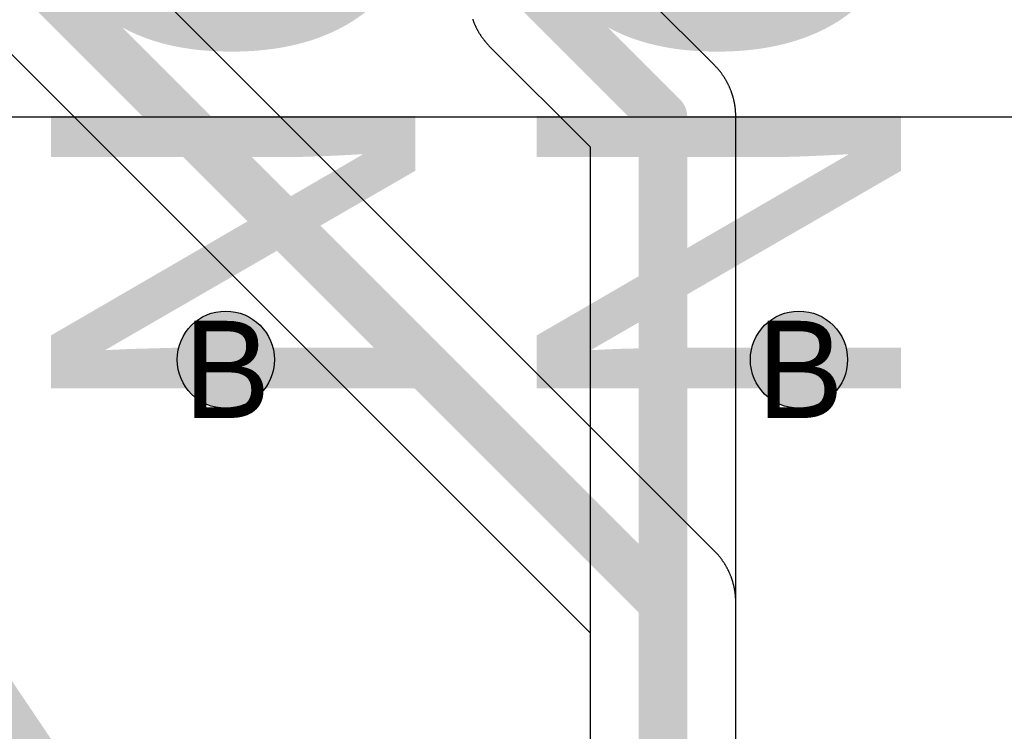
# Model space of a CAD drawing. Header units: millimetres. Extents: x -1.5 to 11.1, y -3 to 5.
# Tile 84 of 256: x 0.393 to 0.595, y 1.873 to 2.02. Entities that reach past the tile are written whole.
import ezdxf

# ---------------------------------------------------------------- set-up
doc = ezdxf.new("R2010")
doc.units = ezdxf.units.MM
doc.header["$MEASUREMENT"] = 0
for name, color, linetype, true_color in [('BottomLayer', 5, 'Continuous', 0x0000ff), ('BottomSolder', 6, 'Continuous', 0xff00ff), ('Document', 7, 'Continuous', 0x7f7f00), ('DrillDrawing', 1, 'Continuous', 0xff0000), ('Metal_2', 7, 'Continuous', 0x7f0000), ('Metal_3', 7, 'Continuous', 0x3f7f00), ('TopLayer', 1, 'Continuous', 0xff0000), ('TopOverlay', 2, 'Continuous', 0xffff00)]:
    doc.layers.add(name, color=color, linetype=linetype, true_color=true_color)
doc.styles.add('textstyle713', font='txt')
doc.styles.add('textstyle717', font='txt')
doc.styles.add('textstyle81', font='txt')
doc.styles.add('textstyle85', font='txt')

msp = doc.modelspace()

# ---------------------------------------------------------------- hatches: boundary and pattern name
at = {"layer": 'BottomLayer', "true_color": 0x0000ff}
h = msp.add_hatch(color=5, dxfattribs=at)
edge = h.paths.add_edge_path(flags=0)
edge.add_arc((0.435, 1.95), 0.01, 0, 360)
h = msp.add_hatch(color=5, dxfattribs=at)
edge = h.paths.add_edge_path(flags=0)
edge.add_arc((0.553, 1.95), 0.01, 0, 360)
at = {"layer": 'Metal_2', "true_color": 0x7f0000}
h = msp.add_hatch(color=16, dxfattribs=at)
edge = h.paths.add_edge_path(flags=0)
edge.add_arc((0.435, 1.95), 0.01, 0, 360)
h = msp.add_hatch(color=16, dxfattribs=at)
edge = h.paths.add_edge_path(flags=0)
edge.add_arc((0.553, 1.95), 0.01, 0, 360)
at = {"layer": 'Metal_3', "true_color": 0x3f7f00}
h = msp.add_hatch(color=76, dxfattribs=at)
edge = h.paths.add_edge_path(flags=0)
edge.add_arc((0.435, 1.95), 0.01, 0, 360)
h = msp.add_hatch(color=76, dxfattribs=at)
edge = h.paths.add_edge_path(flags=0)
edge.add_arc((0.553, 1.95), 0.01, 0, 360)
at = {"layer": 'TopLayer', "true_color": 0xff0000}
h = msp.add_hatch(color=1, dxfattribs=at)
edge = h.paths.add_edge_path(flags=0)
edge.add_arc((0.435, 1.95), 0.01, 0, 360)
h = msp.add_hatch(color=1, dxfattribs=at)
edge = h.paths.add_edge_path(flags=0)
edge.add_arc((0.553, 1.95), 0.01, 0, 360)

# ---------------------------------------------------------------- linework, layer by layer
at = {"layer": 'BottomLayer', "color": 5, "true_color": 0x0000ff}
for centre in [(0.435, 1.95), (0.553, 1.95)]:
    msp.add_circle(centre, 0.01, dxfattribs=at)
at = {"layer": 'BottomSolder'}
msp.add_line((0.00541, 2), (1.19459, 2), dxfattribs=at)
at = {"layer": 'Document'}
msp.add_lwpolyline([(-0.29948, 2.89888, 0.01, 0.01, 0), (0.76689, 1.31743, 0.01, 0.01, 0)], format="xyseb", dxfattribs=at)
at = {"layer": 'Metal_2', "color": 16, "true_color": 0x7f0000}
for centre in [(0.435, 1.95), (0.553, 1.95)]:
    msp.add_circle(centre, 0.01, dxfattribs=at)
at = {"layer": 'Metal_3'}
for p, q in [((0.53561, 1.91061), (0.415, 2.03121)), ((0.38939, 2.01439), (0.51, 1.89379)), ((0.53568, 1.91053), (0.53561, 1.91061)), ((0.53576, 1.91045), (0.53568, 1.91053)), ((0.53584, 1.91037), (0.53576, 1.91045)), ((0.53591, 1.91029), (0.53584, 1.91037)), ((0.53599, 1.91021), (0.53591, 1.91029)), ((0.53606, 1.91013), (0.53599, 1.91021)), ((0.53613, 1.91005), (0.53606, 1.91013)), ((0.53621, 1.90997), (0.53613, 1.91005)), ((0.53628, 1.90989), (0.53621, 1.90997)), ((0.53635, 1.90981), (0.53628, 1.90989)), ((0.53642, 1.90973), (0.53635, 1.90981)), ((0.53649, 1.90964), (0.53642, 1.90973)), ((0.53656, 1.90956), (0.53649, 1.90964)), ((0.53663, 1.90947), (0.53656, 1.90956)), ((0.5367, 1.90939), (0.53663, 1.90947)), ((0.53677, 1.9093), (0.5367, 1.90939)), ((0.53683, 1.90922), (0.53677, 1.9093)), ((0.5369, 1.90913), (0.53683, 1.90922)), ((0.53697, 1.90904), (0.5369, 1.90913)), ((0.53703, 1.90896), (0.53697, 1.90904)), ((0.5371, 1.90887), (0.53703, 1.90896)), ((0.53716, 1.90878), (0.5371, 1.90887)), ((0.53722, 1.90869), (0.53716, 1.90878)), ((0.53729, 1.9086), (0.53722, 1.90869)), ((0.53735, 1.90851), (0.53729, 1.9086)), ((0.53741, 1.90842), (0.53735, 1.90851)), ((0.53747, 1.90833), (0.53741, 1.90842)), ((0.53753, 1.90824), (0.53747, 1.90833)), ((0.53759, 1.90815), (0.53753, 1.90824)), ((0.53765, 1.90806), (0.53759, 1.90815)), ((0.53771, 1.90797), (0.53765, 1.90806)), ((0.53777, 1.90787), (0.53771, 1.90797)), ((0.53779, 1.90784), (0.53777, 1.90787)), ((0.53782, 1.90778), (0.53779, 1.90784)), ((0.53788, 1.90769), (0.53782, 1.90778)), ((0.53794, 1.90759), (0.53788, 1.90769)), ((0.53799, 1.9075), (0.53794, 1.90759)), ((0.53804, 1.90741), (0.53799, 1.9075)), ((0.5381, 1.90731), (0.53804, 1.90741)), ((0.53815, 1.90721), (0.5381, 1.90731)), ((0.5382, 1.90712), (0.53815, 1.90721)), ((0.53825, 1.90702), (0.5382, 1.90712)), ((0.53827, 1.90698), (0.53825, 1.90702)), ((0.53831, 1.90693), (0.53827, 1.90698)), ((0.53836, 1.90683), (0.53831, 1.90693)), ((0.5384, 1.90673), (0.53836, 1.90683)), ((0.53845, 1.90663), (0.5384, 1.90673)), ((0.5385, 1.90654), (0.53845, 1.90663)), ((0.53855, 1.90644), (0.5385, 1.90654)), ((0.53859, 1.90634), (0.53855, 1.90644)), ((0.53864, 1.90624), (0.53859, 1.90634)), ((0.53869, 1.90614), (0.53864, 1.90624)), ((0.53873, 1.90604), (0.53869, 1.90614)), ((0.53877, 1.90594), (0.53873, 1.90604)), ((0.53882, 1.90584), (0.53877, 1.90594)), ((0.53886, 1.90574), (0.53882, 1.90584)), ((0.5389, 1.90564), (0.53886, 1.90574)), ((0.53894, 1.90554), (0.5389, 1.90564)), ((0.53898, 1.90544), (0.53894, 1.90554)), ((0.53902, 1.90533), (0.53898, 1.90544)), ((0.53906, 1.90523), (0.53902, 1.90533)), ((0.5391, 1.90513), (0.53906, 1.90523)), ((0.53913, 1.90503), (0.5391, 1.90513)), ((0.53917, 1.90492), (0.53913, 1.90503)), ((0.5392, 1.90482), (0.53917, 1.90492)), ((0.53924, 1.90472), (0.5392, 1.90482)), ((0.53927, 1.90461), (0.53924, 1.90472)), ((0.53931, 1.90451), (0.53927, 1.90461)), ((0.53934, 1.90441), (0.53931, 1.90451)), ((0.53937, 1.9043), (0.53934, 1.90441)), ((0.5394, 1.9042), (0.53937, 1.9043)), ((0.53943, 1.90409), (0.5394, 1.9042)), ((0.53946, 1.90399), (0.53943, 1.90409)), ((0.53949, 1.90388), (0.53946, 1.90399)), ((0.53952, 1.90378), (0.53949, 1.90388)), ((0.53954, 1.90367), (0.53952, 1.90378)), ((0.53957, 1.90357), (0.53954, 1.90367)), ((0.53958, 1.90352), (0.53957, 1.90357)), ((0.5396, 1.90346), (0.53958, 1.90352)), ((0.53962, 1.90335), (0.5396, 1.90346)), ((0.53964, 1.90325), (0.53962, 1.90335)), ((0.53967, 1.90314), (0.53964, 1.90325)), ((0.53969, 1.90303), (0.53967, 1.90314)), ((0.53971, 1.90293), (0.53969, 1.90303)), ((0.53973, 1.90282), (0.53971, 1.90293)), ((0.53975, 1.90271), (0.53973, 1.90282)), ((0.53977, 1.9026), (0.53975, 1.90271)), ((0.53979, 1.9025), (0.53977, 1.9026)), ((0.53981, 1.90239), (0.53979, 1.9025)), ((0.53983, 1.90228), (0.53981, 1.90239)), ((0.53984, 1.90217), (0.53983, 1.90228)), ((0.53986, 1.90207), (0.53984, 1.90217)), ((0.53987, 1.90196), (0.53986, 1.90207)), ((0.53989, 1.90185), (0.53987, 1.90196)), ((0.5399, 1.90174), (0.53989, 1.90185)), ((0.53991, 1.90163), (0.5399, 1.90174)), ((0.53992, 1.90152), (0.53991, 1.90163)), ((0.53993, 1.90142), (0.53992, 1.90152)), ((0.53994, 1.90131), (0.53993, 1.90142)), ((0.53995, 1.9012), (0.53994, 1.90131)), ((0.53996, 1.90109), (0.53995, 1.9012)), ((0.53997, 1.90097), (0.53996, 1.90109)), ((0.53997, 1.90087), (0.53997, 1.90097)), ((0.53998, 1.90082), (0.53997, 1.90087)), ((0.53998, 1.90076), (0.53998, 1.90082)), ((0.53999, 1.90065), (0.53998, 1.90076)), ((0.53999, 1.90055), (0.53999, 1.90065)), ((0.53999, 1.90044), (0.53999, 1.90055)), ((0.54, 1.90033), (0.53999, 1.90044)), ((0.54, 1.90022), (0.54, 1.90033)), ((0.54, 1.90011), (0.54, 1.90022)), ((0.54, 1.9), (0.54, 1.90011)), ((0.54, 1.47722), (0.54, 1.9)), ((0.51, 1.89379), (0.51, 1.47101))]:
    msp.add_line(p, q, dxfattribs=at)
for points in [[(0.4, 2.025, 0.01, 0.01, 0), (0.525, 1.9, 0.01, 0.01, 0)], [(0.525, 1.47101, 0.01, 0.01, 0), (0.525, 1.9, 0.01, 0.01, 0)]]:
    msp.add_lwpolyline(points, format="xyseb", dxfattribs=at)
msp.add_lwpolyline([(0.5225, 1.9, 0.005, 0.005, 1), (0.5275, 1.9, 0.005, 0.005, 1)], format="xyseb", close=True, dxfattribs=at)
msp.add_lwpolyline([(0.5225, 1.9, 0.005, 0.005, 1), (0.5275, 1.9, 0.005, 0.005, 1)], format="xyseb", close=True, dxfattribs=at)
at = {"layer": 'Metal_3', "color": 76, "true_color": 0x3f7f00}
for centre in [(0.435, 1.95), (0.553, 1.95)]:
    msp.add_circle(centre, 0.01, dxfattribs=at)
at = {"layer": 'TopLayer'}
for p, q in [((0.53559, 2.01062), (0.515, 2.03121)), ((0.48583, 2.02008), (0.48587, 2.01997)), ((0.48587, 2.01997), (0.4859, 2.01987)), ((0.4859, 2.01987), (0.48594, 2.01977)), ((0.48594, 2.01977), (0.48598, 2.01967)), ((0.48598, 2.01967), (0.48602, 2.01956)), ((0.48602, 2.01956), (0.48606, 2.01946)), ((0.48606, 2.01946), (0.4861, 2.01936)), ((0.4861, 2.01936), (0.48614, 2.01926)), ((0.48614, 2.01926), (0.48618, 2.01916)), ((0.48618, 2.01916), (0.48623, 2.01906)), ((0.48623, 2.01906), (0.48627, 2.01896)), ((0.48627, 2.01896), (0.48631, 2.01886)), ((0.48631, 2.01886), (0.48636, 2.01876)), ((0.48636, 2.01876), (0.48641, 2.01866)), ((0.48641, 2.01866), (0.48645, 2.01856)), ((0.48645, 2.01856), (0.4865, 2.01846)), ((0.4865, 2.01846), (0.48655, 2.01837)), ((0.48655, 2.01837), (0.4866, 2.01827)), ((0.4866, 2.01827), (0.48664, 2.01817)), ((0.48664, 2.01817), (0.48669, 2.01807)), ((0.48669, 2.01807), (0.48675, 2.01798)), ((0.48675, 2.01798), (0.4868, 2.01788)), ((0.4868, 2.01788), (0.48685, 2.01779)), ((0.48685, 2.01779), (0.4869, 2.01769)), ((0.4869, 2.01769), (0.48696, 2.01759)), ((0.48696, 2.01759), (0.48701, 2.0175)), ((0.48701, 2.0175), (0.48706, 2.01741)), ((0.48706, 2.01741), (0.48712, 2.01731)), ((0.48712, 2.01731), (0.48718, 2.01722)), ((0.48718, 2.01722), (0.48721, 2.01716)), ((0.48721, 2.01716), (0.48723, 2.01713)), ((0.48723, 2.01713), (0.48729, 2.01703)), ((0.48729, 2.01703), (0.48735, 2.01694)), ((0.48735, 2.01694), (0.48741, 2.01685)), ((0.48741, 2.01685), (0.48747, 2.01676)), ((0.48747, 2.01676), (0.48753, 2.01667)), ((0.48753, 2.01667), (0.48759, 2.01658)), ((0.48759, 2.01658), (0.48765, 2.01649)), ((0.48765, 2.01649), (0.48771, 2.0164)), ((0.48771, 2.0164), (0.48778, 2.01631)), ((0.48778, 2.01631), (0.48784, 2.01622)), ((0.48784, 2.01622), (0.4879, 2.01613)), ((0.4879, 2.01613), (0.48797, 2.01604)), ((0.48797, 2.01604), (0.48803, 2.01596)), ((0.48803, 2.01596), (0.4881, 2.01587)), ((0.4881, 2.01587), (0.48817, 2.01578)), ((0.48817, 2.01578), (0.48823, 2.0157)), ((0.48823, 2.0157), (0.4883, 2.01561)), ((0.4883, 2.01561), (0.48837, 2.01553)), ((0.48837, 2.01553), (0.48844, 2.01544)), ((0.48844, 2.01544), (0.48851, 2.01536)), ((0.48851, 2.01536), (0.48858, 2.01527)), ((0.48858, 2.01527), (0.48865, 2.01519)), ((0.48865, 2.01519), (0.48872, 2.01511)), ((0.48872, 2.01511), (0.48879, 2.01503)), ((0.48879, 2.01503), (0.48887, 2.01495)), ((0.48887, 2.01495), (0.48894, 2.01487)), ((0.48894, 2.01487), (0.48901, 2.01479)), ((0.48901, 2.01479), (0.48909, 2.01471)), ((0.48909, 2.01471), (0.48916, 2.01463)), ((0.48916, 2.01463), (0.48924, 2.01455)), ((0.48924, 2.01455), (0.48932, 2.01447)), ((0.48932, 2.01447), (0.48939, 2.01439)), ((0.48939, 2.01439), (0.51, 1.99379)), ((0.53561, 2.01061), (0.53559, 2.01062)), ((0.53568, 2.01053), (0.53561, 2.01061)), ((0.53576, 2.01045), (0.53568, 2.01053)), ((0.53584, 2.01037), (0.53576, 2.01045)), ((0.53591, 2.01029), (0.53584, 2.01037)), ((0.53599, 2.01021), (0.53591, 2.01029)), ((0.53606, 2.01013), (0.53599, 2.01021)), ((0.53613, 2.01005), (0.53606, 2.01013)), ((0.53621, 2.00997), (0.53613, 2.01005)), ((0.53628, 2.00989), (0.53621, 2.00997)), ((0.53635, 2.00981), (0.53628, 2.00989)), ((0.53642, 2.00973), (0.53635, 2.00981)), ((0.53649, 2.00964), (0.53642, 2.00973)), ((0.53656, 2.00956), (0.53649, 2.00964)), ((0.53663, 2.00947), (0.53656, 2.00956)), ((0.5367, 2.00939), (0.53663, 2.00947)), ((0.53677, 2.0093), (0.5367, 2.00939)), ((0.53683, 2.00922), (0.53677, 2.0093)), ((0.5369, 2.00913), (0.53683, 2.00922)), ((0.53697, 2.00904), (0.5369, 2.00913)), ((0.53703, 2.00896), (0.53697, 2.00904)), ((0.5371, 2.00887), (0.53703, 2.00896)), ((0.53716, 2.00878), (0.5371, 2.00887)), ((0.53722, 2.00869), (0.53716, 2.00878)), ((0.53729, 2.0086), (0.53722, 2.00869)), ((0.53735, 2.00851), (0.53729, 2.0086)), ((0.53741, 2.00842), (0.53735, 2.00851)), ((0.53747, 2.00833), (0.53741, 2.00842)), ((0.53753, 2.00824), (0.53747, 2.00833)), ((0.53759, 2.00815), (0.53753, 2.00824)), ((0.53765, 2.00806), (0.53759, 2.00815)), ((0.53771, 2.00797), (0.53765, 2.00806)), ((0.53777, 2.00787), (0.53771, 2.00797)), ((0.53782, 2.00778), (0.53777, 2.00787)), ((0.53788, 2.00769), (0.53782, 2.00778)), ((0.53794, 2.00759), (0.53788, 2.00769)), ((0.53799, 2.0075), (0.53794, 2.00759)), ((0.53804, 2.00741), (0.53799, 2.0075)), ((0.5381, 2.00731), (0.53804, 2.00741)), ((0.53815, 2.00721), (0.5381, 2.00731)), ((0.5382, 2.00712), (0.53815, 2.00721)), ((0.53825, 2.00702), (0.5382, 2.00712)), ((0.53831, 2.00693), (0.53825, 2.00702)), ((0.53836, 2.00683), (0.53831, 2.00693)), ((0.5384, 2.00673), (0.53836, 2.00683)), ((0.53845, 2.00663), (0.5384, 2.00673)), ((0.5385, 2.00654), (0.53845, 2.00663)), ((0.53855, 2.00644), (0.5385, 2.00654)), ((0.53859, 2.00634), (0.53855, 2.00644)), ((0.53864, 2.00624), (0.53859, 2.00634)), ((0.53869, 2.00614), (0.53864, 2.00624)), ((0.53873, 2.00604), (0.53869, 2.00614)), ((0.53877, 2.00594), (0.53873, 2.00604)), ((0.53882, 2.00584), (0.53877, 2.00594)), ((0.53886, 2.00574), (0.53882, 2.00584)), ((0.5389, 2.00564), (0.53886, 2.00574)), ((0.53894, 2.00554), (0.5389, 2.00564)), ((0.53898, 2.00544), (0.53894, 2.00554)), ((0.53902, 2.00533), (0.53898, 2.00544)), ((0.53906, 2.00523), (0.53902, 2.00533)), ((0.5391, 2.00513), (0.53906, 2.00523)), ((0.53913, 2.00503), (0.5391, 2.00513)), ((0.53917, 2.00492), (0.53913, 2.00503)), ((0.5392, 2.00482), (0.53917, 2.00492)), ((0.53924, 2.00472), (0.5392, 2.00482)), ((0.53927, 2.00461), (0.53924, 2.00472)), ((0.53931, 2.00451), (0.53927, 2.00461)), ((0.53932, 2.00445), (0.53931, 2.00451)), ((0.53934, 2.00441), (0.53932, 2.00445)), ((0.53937, 2.0043), (0.53934, 2.00441)), ((0.5394, 2.0042), (0.53937, 2.0043)), ((0.53943, 2.00409), (0.5394, 2.0042)), ((0.53946, 2.00399), (0.53943, 2.00409)), ((0.53949, 2.00388), (0.53946, 2.00399)), ((0.53952, 2.00378), (0.53949, 2.00388)), ((0.53954, 2.00367), (0.53952, 2.00378)), ((0.53957, 2.00357), (0.53954, 2.00367)), ((0.5396, 2.00346), (0.53957, 2.00357)), ((0.53962, 2.00335), (0.5396, 2.00346)), ((0.53964, 2.00325), (0.53962, 2.00335)), ((0.53967, 2.00314), (0.53964, 2.00325)), ((0.53969, 2.00303), (0.53967, 2.00314)), ((0.53971, 2.00293), (0.53969, 2.00303)), ((0.53973, 2.00282), (0.53971, 2.00293)), ((0.53975, 2.00271), (0.53973, 2.00282)), ((0.53977, 2.0026), (0.53975, 2.00271)), ((0.53979, 2.0025), (0.53977, 2.0026)), ((0.53981, 2.00239), (0.53979, 2.0025)), ((0.53983, 2.00228), (0.53981, 2.00239)), ((0.53984, 2.00217), (0.53983, 2.00228)), ((0.53986, 2.00207), (0.53984, 2.00217)), ((0.53987, 2.00196), (0.53986, 2.00207)), ((0.53989, 2.00185), (0.53987, 2.00196)), ((0.5399, 2.00174), (0.53989, 2.00185)), ((0.53991, 2.00163), (0.5399, 2.00174)), ((0.53992, 2.00152), (0.53991, 2.00163)), ((0.53993, 2.00142), (0.53992, 2.00152)), ((0.53994, 2.00131), (0.53993, 2.00142)), ((0.53995, 2.0012), (0.53994, 2.00131)), ((0.53996, 2.00109), (0.53995, 2.0012)), ((0.53997, 2.00098), (0.53996, 2.00109)), ((0.53997, 2.00087), (0.53997, 2.00098)), ((0.53998, 2.00076), (0.53997, 2.00087)), ((0.53999, 2.00065), (0.53998, 2.00076)), ((0.53999, 2.00055), (0.53999, 2.00065)), ((0.53999, 2.00044), (0.53999, 2.00055)), ((0.54, 2.00033), (0.53999, 2.00044)), ((0.54, 2.00022), (0.54, 2.00033)), ((0.54, 2.00011), (0.54, 2.00022)), ((0.54, 2), (0.54, 2.00011)), ((0.54, 1.47101), (0.54, 2)), ((0.51, 1.99379), (0.51, 1.47722))]:
    msp.add_line(p, q, dxfattribs=at)
for points in [[(0.5, 2.025, 0.01, 0.01, 0), (0.525, 2, 0.01, 0.01, 0)], [(0.525, 1.47101, 0.01, 0.01, 0), (0.525, 2, 0.01, 0.01, 0)]]:
    msp.add_lwpolyline(points, format="xyseb", dxfattribs=at)
msp.add_lwpolyline([(0.5225, 2, 0.005, 0.005, 1), (0.5275, 2, 0.005, 0.005, 1)], format="xyseb", close=True, dxfattribs=at)
msp.add_lwpolyline([(0.5225, 2, 0.005, 0.005, 1), (0.5275, 2, 0.005, 0.005, 1)], format="xyseb", close=True, dxfattribs=at)
at = {"layer": 'TopLayer', "color": 1, "true_color": 0xff0000}
for centre in [(0.435, 1.95), (0.553, 1.95)]:
    msp.add_circle(centre, 0.01, dxfattribs=at)

# ---------------------------------------------------------------- texts
at = {"layer": 'DrillDrawing'}
for style, p in [('textstyle717', (0.42634, 1.938)), ('textstyle713', (0.54434, 1.938))]:
    msp.add_text('B', height=0.02, dxfattribs=dict(at, style=style)).set_placement(p)
at = {"layer": 'TopOverlay'}
for style, p in [('textstyle81', (0.47401, 1.93589)), ('textstyle85', (0.57401, 1.93589))]:
    msp.add_text('NC', height=0.075, rotation=90, dxfattribs=dict(at, style=style)).set_placement(p)

doc.saveas('drawing.dxf')
